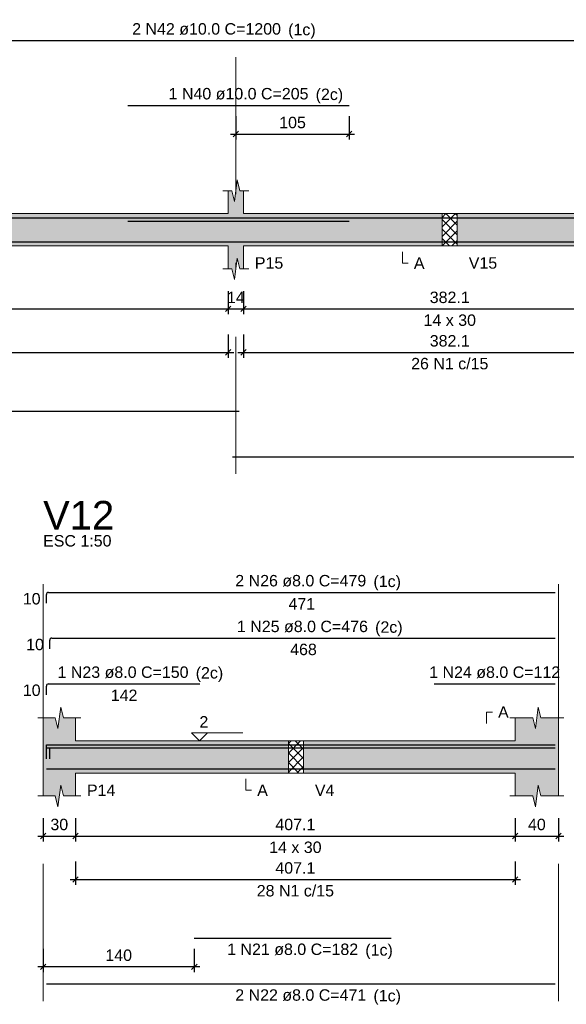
# Model space of a CAD drawing. Header units: millimetres. Extents: x 1852 to 2571, y -668 to -390.
# Tile 59 of 84: x 2389 to 2399, y -454 to -436. Entities that reach past the tile are written whole.
import ezdxf

# ---------------------------------------------------------------- set-up
doc = ezdxf.new("R2010")
doc.units = ezdxf.units.MM
doc.linetypes.add('DASHDOT', pattern=[25.4, 12.7, -6.35, 0, -6.35])
for name, color, linetype, lineweight in [('Descrição da armadura', 7, 'Continuous', 5), ('DT-Barras na forma', 1, 'Continuous', 30), ('DT-Barras rebatidas', 1, 'Continuous', 30), ('DT-Cotas', 9, 'Continuous', 5), ('DT-Forma', 5, 'Continuous', 5), ('DT-Hachura forma vigas', 252, 'Continuous', 5), ('DT-Hachura intersecção vigas', 9, 'Continuous', 5), ('DT-Pontilhado', 9, 'DASHDOT', 5), ('DT-Textos', 7, 'Continuous', 5), ('DT-Título', 250, 'Continuous', 20), ('Textos armaduras', 7, 'Continuous', 5)]:
    doc.layers.add(name, color=color, linetype=linetype, lineweight=lineweight)
doc.styles.add('ARIAL', font='arial.ttf')
doc.styles.get("Standard").update_dxf_attribs({"font": 'arial.ttf'})
doc.dimstyles.new('UM_50.000000', dxfattribs={"dimtxt": 0.18, "dimasz": 0.1, "dimexe": 0.1, "dimexo": 0.2, "dimgap": 0, "dimtad": 1, "dimtih": 1, "dimtoh": 1, "dimdec": 1, "dimlfac": 50, "dimzin": 0, "dimdsep": 46, "dimtxsty": 'Standard', "dimcen": 0.09, "dimdle": 0.1, "dimadec": 1, "dimazin": 2, "dimtfac": 1, "dimtdec": 4, "dimtofl": 0, "dimtmove": 0, "dimatfit": 3, "dimfxl": 1, "dimtolj": 1, "dimarcsym": 0})
pattern_1 = [(45, (2369.73792, -483.47746), (-0.08838835, 0.08838835), []), (135, (2369.73792, -483.47746), (-0.08838835, -0.08838835), [])]

# ---------------------------------------------------------------- blocks, each defined once
blk = doc.blocks.new('_Oblique')
at = {"color": 0, "linetype": 'ByBlock', "lineweight": -2}
blk.add_line((-0.5, -0.5), (0.5, 0.5), dxfattribs=at)
blk = doc.blocks.new('*D221')
at = {"layer": 'DT-Cotas', "color": 0, "lineweight": -2, "transparency": 16777216}
for p, q in [((2383.847, -440.894), (2383.847, -441.323)), ((2393.109, -440.894), (2393.109, -441.323)), ((2383.747, -441.223), (2393.209, -441.223))]:
    blk.add_line(p, q, dxfattribs=at)
at = {"layer": 'DT-Cotas', "color": 0, "lineweight": -2, "transparency": 16777216, "xscale": 0.1, "yscale": 0.1, "zscale": 0.1, "rotation": 180}
blk.add_blockref('_Oblique', (2383.847, -441.223), dxfattribs=at)
at = {"layer": 'DT-Cotas', "color": 0, "lineweight": -2, "transparency": 16777216, "xscale": 0.1, "yscale": 0.1, "zscale": 0.1}
blk.add_blockref('_Oblique', (2393.109, -441.223), dxfattribs=at)
at = {"layer": 'DT-Cotas', "color": 7, "transparency": 16777216, "insert": (2388.478, -441.011), "char_height": 0.2118, "attachment_point": 5, "rotation": 0.0057, "style": 'ARIAL'}
blk.add_mtext('\\A1;463.1', dxfattribs=at)
blk = doc.blocks.new('*D222')
at = {"layer": 'DT-Cotas', "color": 0, "lineweight": -2, "transparency": 16777216}
for p, q in [((2393.109, -440.894), (2393.109, -441.323)), ((2393.389, -440.894), (2393.389, -441.323)), ((2393.009, -441.223), (2393.489, -441.223))]:
    blk.add_line(p, q, dxfattribs=at)
at = {"layer": 'DT-Cotas', "color": 0, "lineweight": -2, "transparency": 16777216, "xscale": 0.1, "yscale": 0.1, "zscale": 0.1, "rotation": 180}
blk.add_blockref('_Oblique', (2393.109, -441.223), dxfattribs=at)
at = {"layer": 'DT-Cotas', "color": 0, "lineweight": -2, "transparency": 16777216, "xscale": 0.1, "yscale": 0.1, "zscale": 0.1}
blk.add_blockref('_Oblique', (2393.389, -441.223), dxfattribs=at)
at = {"layer": 'DT-Cotas', "color": 7, "transparency": 16777216, "insert": (2393.249, -441.011), "char_height": 0.2118, "attachment_point": 5, "rotation": 0.0057, "style": 'ARIAL'}
blk.add_mtext('\\A1;14', dxfattribs=at)
blk = doc.blocks.new('*D223')
at = {"layer": 'DT-Cotas', "color": 0, "lineweight": -2, "transparency": 16777216}
for p, q in [((2393.389, -440.894), (2393.389, -441.323)), ((2401.031, -440.894), (2401.031, -441.323)), ((2393.289, -441.223), (2401.131, -441.223))]:
    blk.add_line(p, q, dxfattribs=at)
at = {"layer": 'DT-Cotas', "color": 0, "lineweight": -2, "transparency": 16777216, "xscale": 0.1, "yscale": 0.1, "zscale": 0.1, "rotation": 180}
blk.add_blockref('_Oblique', (2393.389, -441.223), dxfattribs=at)
at = {"layer": 'DT-Cotas', "color": 0, "lineweight": -2, "transparency": 16777216, "xscale": 0.1, "yscale": 0.1, "zscale": 0.1}
blk.add_blockref('_Oblique', (2401.031, -441.223), dxfattribs=at)
at = {"layer": 'DT-Cotas', "color": 7, "transparency": 16777216, "insert": (2397.21, -441.011), "char_height": 0.2118, "attachment_point": 5, "rotation": 0.0057, "style": 'ARIAL'}
blk.add_mtext('\\A1;382.1', dxfattribs=at)
blk = doc.blocks.new('*D228')
at = {"layer": 'DT-Cotas', "color": 0, "lineweight": -2, "transparency": 16777216}
for p, q in [((2383.847, -441.698), (2383.847, -442.128)), ((2393.109, -441.698), (2393.109, -442.128)), ((2383.747, -442.028), (2393.209, -442.028))]:
    blk.add_line(p, q, dxfattribs=at)
at = {"layer": 'DT-Cotas', "color": 0, "lineweight": -2, "transparency": 16777216, "xscale": 0.1, "yscale": 0.1, "zscale": 0.1, "rotation": 180}
blk.add_blockref('_Oblique', (2383.847, -442.028), dxfattribs=at)
at = {"layer": 'DT-Cotas', "color": 0, "lineweight": -2, "transparency": 16777216, "xscale": 0.1, "yscale": 0.1, "zscale": 0.1}
blk.add_blockref('_Oblique', (2393.109, -442.028), dxfattribs=at)
at = {"layer": 'DT-Cotas', "color": 7, "transparency": 16777216, "insert": (2388.478, -441.816), "char_height": 0.2118, "attachment_point": 5, "rotation": 0.0057, "style": 'ARIAL'}
blk.add_mtext('\\A1;463.1', dxfattribs=at)
blk = doc.blocks.new('*D229')
at = {"layer": 'DT-Cotas', "color": 0, "lineweight": -2, "transparency": 16777216}
for p, q in [((2393.389, -441.698), (2393.389, -442.128)), ((2401.031, -441.698), (2401.031, -442.128)), ((2393.289, -442.028), (2401.131, -442.028))]:
    blk.add_line(p, q, dxfattribs=at)
at = {"layer": 'DT-Cotas', "color": 0, "lineweight": -2, "transparency": 16777216, "xscale": 0.1, "yscale": 0.1, "zscale": 0.1, "rotation": 180}
blk.add_blockref('_Oblique', (2393.389, -442.028), dxfattribs=at)
at = {"layer": 'DT-Cotas', "color": 0, "lineweight": -2, "transparency": 16777216, "xscale": 0.1, "yscale": 0.1, "zscale": 0.1}
blk.add_blockref('_Oblique', (2401.031, -442.028), dxfattribs=at)
at = {"layer": 'DT-Cotas', "color": 7, "transparency": 16777216, "insert": (2397.21, -441.816), "char_height": 0.2118, "attachment_point": 5, "rotation": 0.0057, "style": 'ARIAL'}
blk.add_mtext('\\A1;382.1', dxfattribs=at)
blk = doc.blocks.new('*D103')
at = {"layer": 'DT-Cotas', "color": 0, "lineweight": -2, "transparency": 16777216}
for p, q in [((2393.249, -437.655), (2393.249, -438.085)), ((2395.349, -437.655), (2395.349, -438.085)), ((2393.149, -437.985), (2395.449, -437.985))]:
    blk.add_line(p, q, dxfattribs=at)
at = {"layer": 'DT-Cotas', "color": 0, "lineweight": -2, "transparency": 16777216, "xscale": 0.1, "yscale": 0.1, "zscale": 0.1, "rotation": 180}
blk.add_blockref('_Oblique', (2393.249, -437.985), dxfattribs=at)
at = {"layer": 'DT-Cotas', "color": 0, "lineweight": -2, "transparency": 16777216, "xscale": 0.1, "yscale": 0.1, "zscale": 0.1}
blk.add_blockref('_Oblique', (2395.349, -437.985), dxfattribs=at)
at = {"layer": 'DT-Cotas', "color": 7, "transparency": 16777216, "insert": (2394.299, -437.773), "char_height": 0.2118, "attachment_point": 5, "rotation": 0.0057, "style": 'ARIAL'}
blk.add_mtext('\\A1;105', dxfattribs=at)
blk = doc.blocks.new('*D134')
at = {"layer": 'DT-Cotas', "color": 0, "lineweight": -2, "transparency": 16777216}
for p, q in [((2389.68, -450.655), (2389.68, -451.085)), ((2390.28, -450.655), (2390.28, -451.085)), ((2389.58, -450.985), (2390.38, -450.985))]:
    blk.add_line(p, q, dxfattribs=at)
at = {"layer": 'DT-Cotas', "color": 0, "lineweight": -2, "transparency": 16777216, "xscale": 0.1, "yscale": 0.1, "zscale": 0.1, "rotation": 180}
blk.add_blockref('_Oblique', (2389.68, -450.985), dxfattribs=at)
at = {"layer": 'DT-Cotas', "color": 0, "lineweight": -2, "transparency": 16777216, "xscale": 0.1, "yscale": 0.1, "zscale": 0.1}
blk.add_blockref('_Oblique', (2390.28, -450.985), dxfattribs=at)
at = {"layer": 'DT-Cotas', "color": 7, "transparency": 16777216, "insert": (2389.98, -450.773), "char_height": 0.2118, "attachment_point": 5, "rotation": 0.0057, "style": 'ARIAL'}
blk.add_mtext('\\A1;30', dxfattribs=at)
blk = doc.blocks.new('*D135')
at = {"layer": 'DT-Cotas', "color": 0, "lineweight": -2, "transparency": 16777216}
for p, q in [((2390.28, -450.655), (2390.28, -451.085)), ((2398.423, -450.655), (2398.423, -451.085)), ((2390.18, -450.985), (2398.523, -450.985))]:
    blk.add_line(p, q, dxfattribs=at)
at = {"layer": 'DT-Cotas', "color": 0, "lineweight": -2, "transparency": 16777216, "xscale": 0.1, "yscale": 0.1, "zscale": 0.1, "rotation": 180}
blk.add_blockref('_Oblique', (2390.28, -450.985), dxfattribs=at)
at = {"layer": 'DT-Cotas', "color": 0, "lineweight": -2, "transparency": 16777216, "xscale": 0.1, "yscale": 0.1, "zscale": 0.1}
blk.add_blockref('_Oblique', (2398.423, -450.985), dxfattribs=at)
at = {"layer": 'DT-Cotas', "color": 7, "transparency": 16777216, "insert": (2394.351, -450.773), "char_height": 0.2118, "attachment_point": 5, "rotation": 0.0057, "style": 'ARIAL'}
blk.add_mtext('\\A1;407.1', dxfattribs=at)
blk = doc.blocks.new('*D136')
at = {"layer": 'DT-Cotas', "color": 0, "lineweight": -2, "transparency": 16777216}
for p, q in [((2398.423, -450.655), (2398.423, -451.085)), ((2399.223, -450.655), (2399.223, -451.085)), ((2398.323, -450.985), (2399.323, -450.985))]:
    blk.add_line(p, q, dxfattribs=at)
at = {"layer": 'DT-Cotas', "color": 0, "lineweight": -2, "transparency": 16777216, "xscale": 0.1, "yscale": 0.1, "zscale": 0.1, "rotation": 180}
blk.add_blockref('_Oblique', (2398.423, -450.985), dxfattribs=at)
at = {"layer": 'DT-Cotas', "color": 0, "lineweight": -2, "transparency": 16777216, "xscale": 0.1, "yscale": 0.1, "zscale": 0.1}
blk.add_blockref('_Oblique', (2399.223, -450.985), dxfattribs=at)
at = {"layer": 'DT-Cotas', "color": 7, "transparency": 16777216, "insert": (2398.823, -450.773), "char_height": 0.2118, "attachment_point": 5, "rotation": 0.0057, "style": 'ARIAL'}
blk.add_mtext('\\A1;40', dxfattribs=at)
blk = doc.blocks.new('*D137')
at = {"layer": 'DT-Cotas', "color": 0, "lineweight": -2, "transparency": 16777216}
for p, q in [((2390.28, -451.46), (2390.28, -451.89)), ((2398.423, -451.46), (2398.423, -451.89)), ((2390.18, -451.79), (2398.523, -451.79))]:
    blk.add_line(p, q, dxfattribs=at)
at = {"layer": 'DT-Cotas', "color": 0, "lineweight": -2, "transparency": 16777216, "xscale": 0.1, "yscale": 0.1, "zscale": 0.1, "rotation": 180}
blk.add_blockref('_Oblique', (2390.28, -451.79), dxfattribs=at)
at = {"layer": 'DT-Cotas', "color": 0, "lineweight": -2, "transparency": 16777216, "xscale": 0.1, "yscale": 0.1, "zscale": 0.1}
blk.add_blockref('_Oblique', (2398.423, -451.79), dxfattribs=at)
at = {"layer": 'DT-Cotas', "color": 7, "transparency": 16777216, "insert": (2394.351, -451.578), "char_height": 0.2118, "attachment_point": 5, "rotation": 0.0057, "style": 'ARIAL'}
blk.add_mtext('\\A1;407.1', dxfattribs=at)
blk = doc.blocks.new('*D138')
at = {"layer": 'DT-Cotas', "color": 0, "lineweight": -2, "transparency": 16777216}
for p, q in [((2389.68, -453.077), (2389.68, -453.506)), ((2392.48, -453.077), (2392.48, -453.506)), ((2392.58, -453.406), (2389.58, -453.406))]:
    blk.add_line(p, q, dxfattribs=at)
at = {"layer": 'DT-Cotas', "color": 0, "lineweight": -2, "transparency": 16777216, "xscale": 0.1, "yscale": 0.1, "zscale": 0.1, "rotation": 180}
blk.add_blockref('_Oblique', (2389.68, -453.406), dxfattribs=at)
at = {"layer": 'DT-Cotas', "color": 0, "lineweight": -2, "transparency": 16777216, "xscale": 0.1, "yscale": 0.1, "zscale": 0.1}
blk.add_blockref('_Oblique', (2392.48, -453.406), dxfattribs=at)
at = {"layer": 'DT-Cotas', "color": 7, "transparency": 16777216, "insert": (2391.08, -453.194), "char_height": 0.2118, "attachment_point": 5, "rotation": 0.0057, "style": 'ARIAL'}
blk.add_mtext('\\A1;140', dxfattribs=at)

msp = doc.modelspace()

# ---------------------------------------------------------------- hatches: boundary and pattern name
at = {"layer": 'DT-Hachura forma vigas', "linetype": 'Continuous'}
for points in [[(2393.3894, -440.0581), (2397.0704, -440.0581), (2397.0704, -439.4581), (2393.3894, -439.4581), (2393.3894, -439.0345), (2393.3244, -439.0345), (2393.2744, -438.8345), (2393.2244, -439.2345), (2393.1744, -439.0345), (2393.1094, -439.0345), (2393.1094, -439.4581), (2383.8472, -439.4581), (2383.8472, -439.0345), (2383.7822, -439.0345), (2383.7322, -438.8345), (2383.6822, -439.2345), (2383.6322, -439.0345), (2383.5672, -439.0345), (2383.5672, -439.4581), (2374.554, -439.4581), (2374.554, -440.0581), (2383.5672, -440.0581), (2383.5672, -440.4817), (2383.6322, -440.4817), (2383.6822, -440.6817), (2383.7322, -440.2817), (2383.7822, -440.4817), (2383.8472, -440.4817), (2383.8472, -440.0581), (2393.1094, -440.0581), (2393.1094, -440.4817), (2393.1744, -440.4817), (2393.2244, -440.6817), (2393.2744, -440.2817), (2393.3244, -440.4817), (2393.3894, -440.4817), (2393.3894, -440.0581)], [(2401.3114, -440.0581), (2409.6536, -440.0581), (2409.6536, -439.4581), (2401.3114, -439.4581), (2401.3114, -439.0345), (2401.2464, -439.0345), (2401.1964, -438.8345), (2401.1464, -439.2345), (2401.0964, -439.0345), (2401.0314, -439.0345), (2401.0314, -439.4581), (2397.3504, -439.4581), (2397.3504, -440.0581), (2401.0314, -440.0581), (2401.0314, -440.4817), (2401.0964, -440.4817), (2401.1464, -440.6817), (2401.1964, -440.2817), (2401.2464, -440.4817), (2401.3114, -440.4817), (2401.3114, -440.0581)], [(2390.2804, -449.82), (2394.2214, -449.82), (2394.2214, -449.22), (2390.2804, -449.22), (2390.2804, -448.7964), (2390.0554, -448.7964), (2390.0054, -448.5964), (2389.9554, -448.9964), (2389.9054, -448.7964), (2389.6804, -448.7964), (2389.6804, -449.22), (2389.6804, -449.82), (2389.6804, -450.2436), (2389.9054, -450.2436), (2389.9554, -450.4436), (2390.0054, -450.0436), (2390.0554, -450.2436), (2390.2804, -450.2436), (2390.2804, -449.82)], [(2399.2226, -450.2436), (2399.2226, -449.82), (2399.2226, -449.22), (2399.2226, -448.7964), (2398.8976, -448.7964), (2398.8476, -448.5964), (2398.7976, -448.9964), (2398.7476, -448.7964), (2398.4226, -448.7964), (2398.4226, -449.22), (2394.5014, -449.22), (2394.5014, -449.82), (2398.4226, -449.82), (2398.4226, -450.2436), (2398.7476, -450.2436), (2398.7976, -450.4436), (2398.8476, -450.0436), (2398.8976, -450.2436), (2399.2226, -450.2436)]]:
    msp.add_hatch(color=256, dxfattribs=at).paths.add_polyline_path(points)
at = {"layer": 'DT-Hachura intersecção vigas', "linetype": 'Continuous'}
h = msp.add_hatch(dxfattribs=at)
h.set_pattern_fill('ANSI37', color=256, style=0)
h.set_pattern_definition(pattern_1)
h.paths.add_polyline_path([(2397.0704, -440.0581), (2397.3504, -440.0581), (2397.3504, -439.4581), (2397.0704, -439.4581), (2397.0704, -440.0581)])
h = msp.add_hatch(dxfattribs=at)
h.set_pattern_fill('ANSI37', color=256, style=0)
h.set_pattern_definition(pattern_1)
h.paths.add_polyline_path([(2394.2214, -449.82), (2394.5014, -449.82), (2394.5014, -449.22), (2394.2214, -449.22), (2394.2214, -449.82)])

# ---------------------------------------------------------------- linework, layer by layer
at = {"layer": 'DT-Barras na forma'}
for points in [[(2380.7072, -439.5381), (2404.7072, -439.5381)], [(2391.2494, -439.5981), (2395.3494, -439.5981)], [(2373.6738, -439.7801), (2373.6738, -439.9801), (2393.3094, -439.9801)], [(2393.1894, -439.9801), (2410.5338, -439.9801)], [(2389.7404, -449.498), (2389.7404, -449.298), (2399.1626, -449.298)], [(2389.7404, -449.554), (2389.7404, -449.354), (2392.5804, -449.354)], [(2389.802, -449.554), (2389.802, -449.354), (2399.1626, -449.354)], [(2396.9226, -449.354), (2399.1626, -449.354)], [(2389.7404, -449.742), (2399.1626, -449.742)], [(2392.4804, -449.742), (2396.1226, -449.742)]]:
    msp.add_lwpolyline(points, dxfattribs=at)
at = {"layer": 'DT-Barras rebatidas'}
for p, q in [((2380.7072, -436.2552), (2404.7072, -436.2552)), ((2391.2494, -437.4554), (2395.3494, -437.4554)), ((2373.7138, -443.1147), (2393.3094, -443.1147)), ((2393.1894, -443.9619), (2410.5338, -443.9619)), ((2389.7404, -446.674), (2389.7404, -446.514)), ((2389.7804, -446.474), (2399.1626, -446.474)), ((2389.802, -447.5212), (2389.802, -447.3612)), ((2389.842, -447.3212), (2399.1626, -447.3212)), ((2389.7804, -448.1684), (2392.5804, -448.1684)), ((2396.9226, -448.1684), (2399.1626, -448.1684)), ((2389.7404, -448.3684), (2389.7404, -448.2084)), ((2392.4804, -452.8767), (2396.1226, -452.8767)), ((2389.7404, -453.7239), (2399.1626, -453.7239))]:
    msp.add_line(p, q, dxfattribs=at)
for centre in [(2389.7804, -446.514), (2389.842, -447.3612), (2389.7804, -448.2084)]:
    msp.add_arc(centre, 0.04, 90, 180, dxfattribs=at)
at = {"layer": 'DT-Forma'}
for p, q in [((2393.2244, -439.2345), (2393.2744, -438.8345)), ((2393.2744, -438.8345), (2393.3244, -439.0345)), ((2393.0094, -439.0345), (2393.1744, -439.0345)), ((2393.1094, -439.4581), (2393.1094, -439.0345)), ((2393.1744, -439.0345), (2393.2244, -439.2345)), ((2393.3244, -439.0345), (2393.4894, -439.0345)), ((2393.3894, -439.0345), (2393.3894, -439.4581)), ((2383.8472, -439.4581), (2393.1094, -439.4581)), ((2393.3894, -439.4581), (2397.0704, -439.4581)), ((2397.0704, -439.4581), (2397.3504, -439.4581)), ((2397.3504, -439.4581), (2401.0314, -439.4581)), ((2383.8472, -440.0581), (2393.1094, -440.0581)), ((2393.1094, -440.0581), (2393.1094, -440.4817)), ((2393.3894, -440.4817), (2393.3894, -440.0581)), ((2393.3894, -440.0581), (2397.0704, -440.0581)), ((2397.0704, -440.0581), (2397.3504, -440.0581)), ((2397.3504, -440.0581), (2401.0314, -440.0581)), ((2393.2244, -440.6817), (2393.2744, -440.2817)), ((2393.2744, -440.2817), (2393.3244, -440.4817)), ((2393.0094, -440.4817), (2393.1744, -440.4817)), ((2393.1744, -440.4817), (2393.2244, -440.6817)), ((2393.3244, -440.4817), (2393.4894, -440.4817)), ((2389.9554, -448.9964), (2390.0054, -448.5964)), ((2390.0054, -448.5964), (2390.0554, -448.7964)), ((2398.7976, -448.9964), (2398.8476, -448.5964)), ((2398.8476, -448.5964), (2398.8976, -448.7964)), ((2389.5804, -448.7964), (2389.9054, -448.7964)), ((2389.6804, -449.22), (2389.6804, -448.7964)), ((2389.9054, -448.7964), (2389.9554, -448.9964)), ((2390.0554, -448.7964), (2390.3804, -448.7964)), ((2390.2804, -448.7964), (2390.2804, -449.22)), ((2398.3226, -448.7964), (2398.7476, -448.7964)), ((2398.4226, -449.22), (2398.4226, -448.7964)), ((2398.7476, -448.7964), (2398.7976, -448.9964)), ((2398.8976, -448.7964), (2399.3226, -448.7964)), ((2399.2226, -448.7964), (2399.2226, -449.22)), ((2390.2804, -449.22), (2394.2214, -449.22)), ((2394.2214, -449.22), (2394.5014, -449.22)), ((2394.5014, -449.22), (2398.4226, -449.22)), ((2389.6804, -449.82), (2389.6804, -450.2436)), ((2390.2804, -450.2436), (2390.2804, -449.82)), ((2390.2804, -449.82), (2394.2214, -449.82)), ((2394.2214, -449.82), (2394.5014, -449.82)), ((2394.5014, -449.82), (2398.4226, -449.82)), ((2398.4226, -449.82), (2398.4226, -450.2436)), ((2399.2226, -450.2436), (2399.2226, -449.82)), ((2389.9554, -450.4436), (2390.0054, -450.0436)), ((2390.0054, -450.0436), (2390.0554, -450.2436)), ((2398.7976, -450.4436), (2398.8476, -450.0436)), ((2398.8476, -450.0436), (2398.8976, -450.2436)), ((2389.5804, -450.2436), (2389.9054, -450.2436)), ((2389.9054, -450.2436), (2389.9554, -450.4436)), ((2390.0554, -450.2436), (2390.3804, -450.2436)), ((2398.3226, -450.2436), (2398.7476, -450.2436)), ((2398.7476, -450.2436), (2398.7976, -450.4436)), ((2398.8976, -450.2436), (2399.3226, -450.2436))]:
    msp.add_line(p, q, dxfattribs=at)
at = {"layer": 'DT-Forma', "linetype": 'Continuous'}
for p, q in [((2389.6804, -449.82), (2389.6804, -449.22)), ((2399.2226, -449.22), (2399.2226, -449.82))]:
    msp.add_line(p, q, dxfattribs=at)
at = {"layer": 'DT-Pontilhado', "ltscale": 0.2}
for p, q in [((2393.2494, -444.2796), (2393.2494, -435.9728)), ((2397.0704, -439.4581), (2397.0704, -440.0581)), ((2397.3504, -439.4581), (2397.3504, -440.0581)), ((2389.6804, -454.0416), (2389.6804, -446.2622)), ((2399.2226, -454.0416), (2399.2226, -446.2622)), ((2394.2214, -449.22), (2394.2214, -449.82)), ((2394.5014, -449.22), (2394.5014, -449.82))]:
    msp.add_line(p, q, dxfattribs=at)
at = {"layer": 'DT-Textos'}
for points in [[(2396.3342, -440.164), (2396.3342, -440.3758), (2396.4401, -440.3758)], [(2397.8931, -448.9023), (2397.8931, -448.6905), (2397.999, -448.6905)], [(2392.723, -449.0718), (2392.5748, -449.22), (2392.4265, -449.0718), (2393.3796, -449.0718)], [(2393.4332, -449.9259), (2393.4332, -450.1377), (2393.5391, -450.1377)]]:
    msp.add_lwpolyline(points, dxfattribs=at)

# ---------------------------------------------------------------- texts
at = {"layer": 'Descrição da armadura', "linetype": 'Continuous', "char_height": 0.2118, "attachment_point": 8, "line_spacing_factor": 0.798, "style": 'ARIAL'}
for s, insert, width in [('2 N42 ø10.0 C=1200', (2392.7072, -436.1493), 5.524605), ('1 N40 ø10.0 C=205', (2393.2994, -437.3495), 5.194653), ('26 N1 c/15', (2397.2104, -442.3455), 2.869342), ('2 N26 ø8.0 C=479', (2394.4515, -446.3681), 4.8647), ('1 N25 ø8.0 C=476', (2394.4823, -447.2153), 4.8647), ('1 N23 ø8.0 C=150', (2391.1604, -448.0625), 4.8647), ('1 N24 ø8.0 C=112', (2398.0426, -448.0625), 4.8647), ('28 N1 c/15', (2394.3515, -452.1075), 2.869342), ('1 N21 ø8.0 C=182', (2394.3015, -453.1944), 4.8647), ('2 N22 ø8.0 C=471', (2394.4515, -454.0416), 4.8647)]:
    msp.add_mtext(s, dxfattribs=dict(at, insert=insert, width=width))
at = {"layer": 'DT-Textos', "char_height": 0.2118, "line_spacing_factor": 0.798, "style": 'ARIAL'}
for s, insert, width, attachment_point in [('(1c)', (2394.2179, -436.2195), 1.03723, 7), ('(2c)', (2394.7269, -437.4195), 1.03723, 7), ('P15', (2393.6012, -440.4817), 1.071637, 7), ('A', (2396.546, -440.4817), 0.401717, 7), ('V15', (2397.5622, -440.4817), 1.071637, 7), ('14 x 30', (2397.2104, -441.5407), 1.975648, 8), ('ESC 1:50', (2389.6804, -445.6268), 2.577929, 7), ('(1c)', (2395.7969, -446.4385), 1.03723, 7), ('(2c)', (2395.8279, -447.2855), 1.03723, 7), ('(2c)', (2392.5059, -448.1325), 1.03723, 7), ('A', (2398.1049, -448.7964), 0.401717, 7), ('2', (2392.5748, -448.9765), 0.33496, 7), ('P14', (2390.4922, -450.2436), 1.071637, 7), ('A', (2393.645, -450.2436), 0.401717, 7), ('V4', (2394.7132, -450.2436), 0.736677, 7), ('14 x 30', (2394.3515, -451.3026), 1.975648, 8), ('(1c)', (2395.6469, -453.2645), 1.03723, 7), ('(1c)', (2395.7969, -454.1115), 1.03723, 7)]:
    msp.add_mtext(s, dxfattribs=dict(at, insert=insert, width=width, attachment_point=attachment_point))
at = {"layer": 'DT-Título', "insert": (2389.6804, -445.3091), "char_height": 0.5295, "width": 2.679093, "attachment_point": 7, "line_spacing_factor": 0.798, "style": 'ARIAL'}
msp.add_mtext('V12', dxfattribs=at)
at = {"layer": 'Textos armaduras', "linetype": 'Continuous', "char_height": 0.2118, "attachment_point": 7, "line_spacing_factor": 0.798, "style": 'ARIAL'}
for s, insert, width in [('10', (2389.3045, -446.6999), 0.659905), ('471', (2394.224, -446.7917), 0.989858), ('10', (2389.3661, -447.5471), 0.659905), ('468', (2394.2548, -447.6389), 0.989858), ('10', (2389.3045, -448.3943), 0.659905), ('142', (2390.9329, -448.4861), 0.989858)]:
    msp.add_mtext(s, dxfattribs=dict(at, insert=insert, width=width))

# ---------------------------------------------------------------- dimensions: what is measured, and where the dimension line sits
at = {"layer": 'DT-Cotas'}
for base, p1, p2, picture, middle in [((2395.3494, -437.9849), (2393.2494, -437.4554), (2395.3494, -437.4554), '*D103', (2394.2994, -437.7731)), ((2393.1094, -441.223), (2383.8472, -440.6935), (2393.1094, -440.6935), '*D221', (2388.4783, -441.0112)), ((2393.3894, -441.223), (2393.1094, -440.6935), (2393.3894, -440.6935), '*D222', (2393.2494, -441.0112)), ((2401.0314, -441.223), (2393.3894, -440.6935), (2401.0314, -440.6935), '*D223', (2397.2104, -441.0112)), ((2393.1094, -442.0278), (2383.8472, -441.4983), (2393.1094, -441.4983), '*D228', (2388.4783, -441.816)), ((2401.0314, -442.0278), (2393.3894, -441.4983), (2401.0314, -441.4983), '*D229', (2397.2104, -441.816)), ((2390.2804, -450.9849), (2389.6804, -450.4554), (2390.2804, -450.4554), '*D134', (2389.9804, -450.7731)), ((2398.4226, -450.9849), (2390.2804, -450.4554), (2398.4226, -450.4554), '*D135', (2394.3515, -450.7731)), ((2399.2226, -450.9849), (2398.4226, -450.4554), (2399.2226, -450.4554), '*D136', (2398.8226, -450.7731)), ((2398.4226, -451.7898), (2390.2804, -451.2603), (2398.4226, -451.2603), '*D137', (2394.3515, -451.578)), ((2389.6804, -453.4062), (2392.4804, -452.8767), (2389.6804, -452.8767), '*D138', (2391.0804, -453.1944))]:
    dim = msp.add_linear_dim(base=base, p1=p1, p2=p2, dimstyle='UM_50.000000', override={"dimtxt": 0.2118, "dimasz": 0.1, "dimexe": 0.1, "dimexo": 0.2, "dimtad": 1, "dimtih": 0, "dimtoh": 0, "dimdec": 1, "dimlfac": 50, "dimzin": 8, "dimtxsty": 'ARIAL', "dimblk": 'Oblique', "dimblk1": 'Oblique', "dimblk2": 'Oblique', "dimsah": 1, "dimdle": 0.1, "dimse1": 0, "dimse2": 0, "dimclrt": 7, "dimadec": 1, "dimazin": 3, "dimtmove": 2, "dimldrblk": 'Oblique'}, dxfattribs=at)
    dim.commit()
    dim.dimension.update_dxf_attribs({"geometry": picture, "text_midpoint": middle, "dimtype": 160, "text_rotation": 0.00573})

doc.saveas('drawing.dxf')
